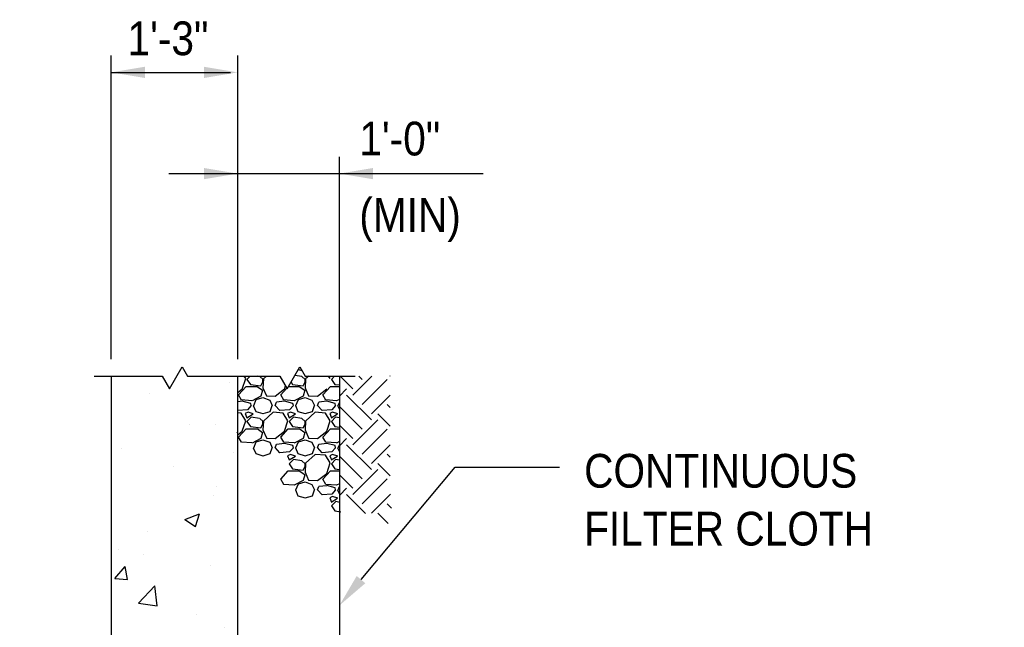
# Model space of a CAD drawing. Extents: x -512 to 3251, y 147 to 2877.
# Tile 32 of 33: x 2558 to 2908, y 2661 to 2877. Entities that reach past the tile are written whole.
import ezdxf

# ---------------------------------------------------------------- set-up
doc = ezdxf.new("R2010")
doc.units = 0
doc.header["$LTSCALE"] = 96
doc.header["$MEASUREMENT"] = 0
doc.layers.get('0').update_dxf_attribs({"color": 3, "linetype": 'CONTINUOUS'})
for name, color, linetype in [('101', 1, 'CONTINUOUS'), ('102', 2, 'CONTINUOUS'), ('103', 3, 'CONTINUOUS'), ('TEXT', 2, 'CONTINUOUS')]:
    doc.layers.add(name, color=color, linetype=linetype)
doc.styles.add('SX-FRAC', font='SX-FRAC.shx', dxfattribs={"width": 0.9, "height": 1.322835})

# ---------------------------------------------------------------- blocks, each defined once
blk = doc.blocks.new('*X14')
at = {"color": 0}
for p, q in [((1293.66, 736.96), (1293.66, 736.96)), ((1265.25, 733.22), (1265.25, 733.22)), ((1279.46, 722.19), (1279.46, 722.19)), ((1288.86, 722.03), (1288.86, 722.03)), ((1296.36, 719.14), (1296.6, 719.43)), ((1296.36, 719.14), (1296.6, 719.12)), ((1255.23, 713.81), (1255.23, 713.81)), ((1295.27, 712.11), (1295.27, 712.11)), ((1273.93, 707.38), (1273.93, 707.38)), ((1289.05, 700.1), (1289.05, 700.1)), ((1287.94, 697.07), (1287.94, 697.07)), ((1277.81, 688.4), (1283.06, 690.42)), ((1281.54, 685.88), (1283.06, 690.42)), ((1277.81, 688.4), (1281.54, 685.89)), ((1264.54, 684.06), (1264.54, 684.06)), ((1254.2, 677.8), (1254.2, 677.8)), ((1263.28, 676.12), (1263.28, 676.12)), ((1287.03, 672.1), (1287.03, 672.1)), ((1252.97, 667.44), (1256.58, 671.74)), ((1257.45, 667.04), (1256.58, 671.74)), ((1252.97, 667.44), (1257.45, 667.04)), ((1261.3, 658.69), (1267.14, 664.78)), ((1267.97, 657.66), (1267.14, 664.78)), ((1261.3, 658.69), (1267.97, 657.66)), ((1281.83, 654.46), (1281.83, 654.46)), ((1291.93, 649.87), (1291.93, 649.87)), ((1286.12, 647.13), (1286.12, 647.13)), ((1289.97, 644.05), (1289.97, 644.05)), ((1259.56, 634.02), (1264.81, 636.03)), ((1259.56, 634.02), (1263.29, 631.5)), ((1263.29, 631.5), (1264.81, 636.03)), ((1265.74, 635.67), (1265.74, 635.67)), ((1280.88, 627.35), (1280.88, 627.35)), ((1262.1, 624.88), (1262.1, 624.88)), ((1285.21, 622.17), (1285.21, 622.17)), ((1263.37, 611.02), (1266.99, 615.33)), ((1267.86, 610.63), (1266.99, 615.33)), ((1263.37, 611.02), (1267.86, 610.63)), ((1275.05, 605.93), (1275.05, 605.93)), ((1288.83, 605.12), (1288.83, 605.12)), ((1289.55, 601.51), (1289.55, 601.51)), ((1261.15, 597.77), (1261.15, 597.77)), ((1284.3, 597.2), (1284.3, 597.2)), ((1263.06, 581.15), (1263.06, 581.15)), ((1271.24, 573.22), (1277.08, 579.31)), ((1277.91, 572.18), (1277.08, 579.31)), ((1269.82, 571.93), (1269.82, 571.93)), ((1271.24, 573.22), (1277.91, 572.18)), ((1283.38, 572.23), (1283.38, 572.23)), ((1260.44, 567.6), (1260.44, 567.6)), ((1273.78, 554.61), (1277.4, 558.92)), ((1276.25, 557.53), (1276.25, 557.53)), ((1278.26, 554.21), (1277.4, 558.91)), ((1273.78, 554.61), (1278.26, 554.21)), ((1291.7, 554.9), (1291.7, 554.9)), ((1286.08, 549.43), (1291.33, 551.45)), ((1289.81, 546.92), (1291.33, 551.45)), ((1282.47, 547.27), (1282.47, 547.27)), ((1286.08, 549.43), (1289.81, 546.92)), ((1285.56, 527.79), (1285.56, 527.79)), ((1281.56, 522.3), (1281.56, 522.3)), ((1277.73, 519), (1277.73, 519)), ((1296.51, 521.47), (1296.51, 521.47)), ((1334.17, 517), (1334.58, 516.72)), ((1334.58, 516.72), (1334.67, 516.99)), ((1438.63, 513.23), (1443.89, 515.25)), ((1442.37, 510.71), (1443.89, 515.24)), ((1230.36, 512.76), (1230.36, 512.76)), ((1395.99, 513.04), (1395.99, 513.04)), ((1438.63, 513.23), (1442.37, 510.71)), ((1447.09, 514.31), (1447.09, 514.31)), ((1288.61, 510.15), (1288.61, 510.15)), ((1357.49, 507.76), (1357.49, 507.76)), ((1394.06, 508.7), (1394.06, 508.7)), ((1399.73, 508.08), (1399.73, 508.08)), ((1546.42, 507.22), (1551.67, 509.24)), ((1548.31, 508.58), (1548.31, 508.58)), ((1550.15, 504.71), (1551.67, 509.24)), ((1230.39, 502.9), (1234.01, 507.21)), ((1234.88, 502.51), (1234.01, 507.21)), ((1371.32, 504.34), (1371.32, 504.34)), ((1546.42, 507.22), (1550.15, 504.71)), ((1553.92, 504.98), (1553.92, 504.98)), ((1230.39, 502.9), (1234.88, 502.51)), ((1244.87, 502.64), (1244.87, 502.64)), ((1284.19, 498.19), (1287.8, 502.5)), ((1288.67, 497.8), (1287.8, 502.5)), ((1318.53, 502.13), (1318.53, 502.13)), ((1350.32, 501.19), (1350.32, 501.19)), ((1352.55, 501.87), (1352.55, 501.87)), ((1510.43, 503.77), (1510.43, 503.77)), ((1569.09, 503.39), (1569.09, 503.39)), ((1267.83, 495.05), (1273.08, 497.06)), ((1271.56, 492.53), (1273.09, 497.06)), ((1280.65, 497.33), (1280.65, 497.33)), ((1284.19, 498.19), (1288.67, 497.8)), ((1337.98, 493.49), (1341.6, 497.79)), ((1342.47, 493.09), (1341.6, 497.79)), ((1471.92, 498.49), (1471.92, 498.49)), ((1510.18, 497.47), (1510.18, 497.47)), ((1521.91, 497.18), (1521.91, 497.18)), ((1540.69, 499.65), (1540.69, 499.65)), ((1267.83, 495.05), (1271.56, 492.53)), ((1281.18, 487.75), (1287.03, 493.83)), ((1287.86, 486.71), (1287.03, 493.83)), ((1305.18, 495.63), (1305.18, 495.63)), ((1306.58, 493.68), (1306.58, 493.68)), ((1230.91, 491.15), (1230.91, 491.15)), ((1242.14, 492.05), (1242.14, 492.05)), ((1276.78, 491.89), (1276.78, 491.89)), ((1337.98, 493.49), (1342.46, 493.09)), ((1375.62, 489.04), (1380.87, 491.06)), ((1379.35, 486.52), (1380.87, 491.05)), ((1391.78, 488.78), (1395.39, 493.09)), ((1396.26, 488.39), (1395.39, 493.09)), ((1432.96, 492.87), (1432.96, 492.87)), ((1474.54, 490.94), (1474.54, 490.94)), ((1258, 489.42), (1258, 489.42)), ((1270.95, 489.46), (1270.95, 489.46)), ((1281.18, 487.75), (1287.86, 486.71)), ((1310.99, 487.77), (1310.99, 487.77)), ((1375.62, 489.04), (1379.35, 486.52)), ((1391.78, 488.78), (1396.26, 488.39)), ((1395.08, 488.07), (1395.08, 488.07)), ((1445.57, 484.07), (1449.19, 488.38)), ((1446.14, 487.2), (1446.14, 487.2)), ((1450.05, 483.68), (1449.19, 488.38)), ((1466.44, 489.96), (1466.44, 489.96)), ((1262.84, 486.18), (1262.84, 486.18)), ((1351.02, 486.08), (1351.02, 486.08)), ((1391.06, 484.39), (1391.06, 484.39)), ((1427.36, 484.73), (1427.36, 484.73)), ((1445.57, 484.07), (1450.05, 483.68)), ((1483.4, 483.03), (1488.65, 485.05)), ((1483.4, 483.03), (1487.13, 480.52)), ((1487.13, 480.52), (1488.65, 485.05)), ((1499.37, 479.37), (1502.98, 483.68)), ((1503.85, 478.97), (1502.98, 483.67)), ((1547.4, 483.61), (1547.4, 483.61)), ((1246.73, 481.08), (1246.73, 481.08)), ((1356.57, 482.79), (1356.57, 482.79)), ((1361.23, 475.33), (1367.07, 481.42)), ((1367.9, 474.3), (1367.07, 481.42)), ((1422.7, 482.45), (1422.7, 482.45)), ((1431.1, 482.69), (1431.1, 482.69)), ((1471.13, 481), (1471.13, 481)), ((1219.1, 478.67), (1219.1, 478.67)), ((1286.76, 479.39), (1286.76, 479.39)), ((1317.62, 477.17), (1317.62, 477.17)), ((1326.8, 477.7), (1326.8, 477.7)), ((1366.84, 476), (1366.84, 476)), ((1380, 478.5), (1380, 478.5)), ((1499.37, 479.37), (1503.85, 478.97)), ((1509.51, 478.81), (1509.51, 478.81)), ((1511.17, 479.31), (1511.17, 479.31)), ((1551.21, 477.62), (1551.21, 477.62)), ((1553.16, 474.66), (1556.78, 478.97)), ((1557.64, 474.27), (1556.78, 478.97)), ((1351.59, 474.76), (1351.59, 474.76)), ((1361.23, 475.33), (1367.9, 474.3)), ((1378.96, 474.95), (1378.96, 474.95)), ((1406.87, 474.31), (1406.87, 474.31)), ((1446.91, 472.62), (1446.91, 472.62)), ((1471.01, 473.53), (1471.01, 473.53)), ((1549.36, 473.81), (1549.36, 473.81)), ((1553.16, 474.66), (1557.64, 474.27)), ((1279.74, 472.36), (1279.74, 472.36)), ((1332.82, 472.29), (1332.82, 472.29)), ((1441.72, 463.39), (1447.11, 469.01)), ((1447.77, 463.39), (1447.11, 469.01)), ((1486.95, 470.93), (1486.95, 470.93)), ((1520.96, 470.07), (1520.96, 470.07)), ((1526.98, 469.24), (1526.98, 469.24)), ((1241.23, 467.08), (1241.23, 467.08)), ((1285.45, 466.05), (1285.45, 466.05)), ((1312.6, 464.85), (1317.85, 466.87)), ((1316.69, 463.39), (1317.85, 466.87)), ((1335.22, 467.44), (1335.22, 467.44)), ((1432.05, 467.9), (1432.05, 467.9)), ((1502.18, 467.6), (1502.18, 467.6)), ((1567.02, 467.55), (1567.02, 467.55)), ((1312.6, 464.85), (1314.77, 463.39))]:
    blk.add_line(p, q, dxfattribs=at)
blk = doc.blocks.new('*X15')
at = {"color": 0}
for p, q in [((1407.58, 733.62), (1403.06, 738.15)), ((1407.58, 731.41), (1414.32, 738.15)), ((1410.9, 736.94), (1409.69, 738.15)), ((1410.9, 728.1), (1419.74, 736.94)), ((1420.8, 738.08), (1420.74, 738.15)), ((1402.8, 731.05), (1405.37, 733.62)), ((1414.21, 722.57), (1405.37, 731.41)), ((1414.21, 724.78), (1420.8, 731.37)), ((1420.8, 727.03), (1419.74, 728.1)), ((1410.9, 719.26), (1402.8, 727.36)), ((1420.8, 720.4), (1416.42, 724.78)), ((1407.58, 713.74), (1416.42, 722.57)), ((1407.58, 715.95), (1402.8, 720.73)), ((1410.9, 710.42), (1419.74, 719.26)), ((1402.8, 713.37), (1405.37, 715.95)), ((1414.21, 704.9), (1405.37, 713.74)), ((1414.21, 707.11), (1420.8, 713.7)), ((1410.9, 701.58), (1402.8, 709.68)), ((1420.8, 702.73), (1416.42, 707.11)), ((1420.8, 709.36), (1419.74, 710.42)), ((1407.58, 696.06), (1416.42, 704.9)), ((1407.58, 698.27), (1402.8, 703.05)), ((1410.9, 692.74), (1419.74, 701.58)), ((1402.95, 695.84), (1405.37, 698.27)), ((1412.08, 689.35), (1405.37, 696.06)), ((1414.21, 689.43), (1420.95, 696.16)), ((1421.27, 691.21), (1419.74, 692.74)), ((1420.12, 685.73), (1416.42, 689.43))]:
    blk.add_line(p, q, dxfattribs=at)
blk = doc.blocks.new('*X19')
at = {"color": 0}
for p, q in [((597.59, 1977.85), (598.79, 1977.5)), ((577.65, 1970.85), (578.85, 1974.6)), ((578.86, 1974.6), (578.34, 1975.45)), ((580.45, 1975.45), (579.3, 1974.3)), ((579.3, 1974.3), (580.5, 1972.5)), ((583.81, 1975.36), (583.16, 1975.45)), ((585.02, 1974.28), (583.82, 1975.33)), ((585.15, 1974.45), (585, 1971.3)), ((585, 1973.4), (585, 1974.3)), ((586.25, 1975.45), (585.15, 1974.45)), ((598.81, 1975.36), (596.36, 1975.72)), ((600.02, 1974.28), (598.82, 1975.33)), ((600.15, 1974.45), (600, 1971.3)), ((600, 1973.4), (600, 1974.3)), ((601.25, 1975.45), (600.15, 1974.45)), ((608.86, 1974.6), (608.34, 1975.45)), ((610.45, 1975.45), (609.3, 1974.3)), ((609.3, 1974.3), (610.5, 1972.5)), ((576.02, 1969.61), (577.65, 1970.87)), ((576.3, 1968.75), (579, 1971.75)), ((579, 1971.75), (582.9, 1971.75)), ((580.5, 1972.5), (584.25, 1972.05)), ((582.9, 1971.77), (584.85, 1970.42)), ((584.25, 1972.05), (585, 1973.4)), ((584.99, 1971.31), (586.19, 1968.46)), ((589.35, 1968.32), (592.65, 1970.87)), ((591.3, 1968.75), (593.46, 1971.14)), ((592.65, 1970.85), (593, 1971.94)), ((594.07, 1971.75), (597.9, 1971.75)), ((594.97, 1973.3), (595.5, 1972.5)), ((595.5, 1972.5), (599.25, 1972.05)), ((597.9, 1971.77), (599.85, 1970.42)), ((599.25, 1972.05), (600, 1973.4)), ((599.99, 1971.31), (601.19, 1968.46)), ((604.35, 1968.32), (607.65, 1970.87)), ((606.3, 1968.75), (609, 1971.75)), ((609, 1971.75), (612.15, 1971.75)), ((610.5, 1972.5), (612.15, 1972.3)), ((577.36, 1966.95), (576.31, 1968.75)), ((581.09, 1966.67), (577.34, 1966.97)), ((584.26, 1968.29), (581.11, 1966.64)), ((581.7, 1965), (582.6, 1967.1)), ((582.6, 1967.1), (585, 1967.85)), ((584.85, 1970.4), (584.25, 1968.3)), ((585, 1967.85), (587.4, 1966.95)), ((586.19, 1968.44), (589.34, 1968.29)), ((587.4, 1966.95), (588.3, 1965)), ((592.36, 1966.95), (591.31, 1968.75)), ((596.09, 1966.67), (592.34, 1966.97)), ((599.26, 1968.29), (596.11, 1966.64)), ((596.7, 1965), (597.6, 1967.1)), ((597.6, 1967.1), (600, 1967.85)), ((599.85, 1970.4), (599.25, 1968.3)), ((600, 1967.85), (602.4, 1966.95)), ((601.19, 1968.44), (604.34, 1968.29)), ((602.4, 1966.95), (603.3, 1965)), ((607.36, 1966.95), (606.31, 1968.75)), ((611.09, 1966.67), (607.34, 1966.97)), ((612.15, 1967.18), (611.11, 1966.64)), ((577.66, 1966.49), (576.02, 1966.31)), ((579.44, 1963.51), (576.02, 1963.21)), ((580.65, 1965.75), (577.65, 1966.5)), ((580.8, 1965), (579.45, 1963.5)), ((580.8, 1965), (580.65, 1965.75)), ((581.54, 1965), (582.44, 1962.9)), ((587.55, 1962.9), (588.3, 1965)), ((589.35, 1965), (589.8, 1966.2)), ((591, 1963.22), (589.35, 1965.02)), ((592.66, 1966.49), (589.81, 1966.19)), ((594.44, 1963.51), (590.99, 1963.21)), ((595.65, 1965.75), (592.65, 1966.5)), ((595.8, 1965), (594.45, 1963.5)), ((595.8, 1965), (595.65, 1965.75)), ((596.54, 1965), (597.44, 1962.9)), ((602.55, 1962.9), (603.3, 1965)), ((604.35, 1965), (604.8, 1966.2)), ((606, 1963.22), (604.35, 1965.02)), ((607.66, 1966.49), (604.81, 1966.19)), ((609.44, 1963.51), (605.99, 1963.21)), ((610.65, 1965.75), (607.65, 1966.5)), ((610.8, 1965), (609.45, 1963.5)), ((610.8, 1965), (610.65, 1965.75)), ((611.54, 1965), (612.15, 1963.58)), ((611.7, 1965), (612.15, 1966.05)), ((577.2, 1962.29), (576.02, 1962.39)), ((578.86, 1959.6), (577.21, 1962.3)), ((579.75, 1962.59), (578.7, 1962.14)), ((578.7, 1962.15), (579.3, 1960.65)), ((579.29, 1960.65), (581.54, 1962)), ((580.8, 1960.8), (579.3, 1959.3)), ((581.55, 1962), (579.75, 1962.6)), ((583.81, 1960.36), (580.81, 1960.81)), ((582.44, 1962.89), (584.99, 1962.14)), ((585.02, 1959.28), (583.82, 1960.33)), ((585.01, 1962.14), (587.56, 1962.89)), ((588.6, 1962.6), (585.15, 1959.45)), ((592.2, 1962.29), (588.6, 1962.59)), ((593.86, 1959.6), (592.21, 1962.3)), ((594.75, 1962.59), (593.7, 1962.14)), ((593.7, 1962.15), (594.3, 1960.65)), ((594.29, 1960.65), (596.54, 1962)), ((595.8, 1960.8), (594.3, 1959.3)), ((596.55, 1962), (594.75, 1962.6)), ((598.81, 1960.36), (595.81, 1960.81)), ((597.44, 1962.89), (599.99, 1962.14)), ((600.02, 1959.28), (598.82, 1960.33)), ((600.01, 1962.14), (602.56, 1962.89)), ((603.6, 1962.6), (600.15, 1959.45)), ((607.2, 1962.29), (603.6, 1962.59)), ((608.86, 1959.6), (607.21, 1962.3)), ((609.75, 1962.59), (608.7, 1962.14)), ((608.7, 1962.15), (609.3, 1960.65)), ((609.29, 1960.65), (611.54, 1962)), ((610.8, 1960.8), (609.3, 1959.3)), ((611.55, 1962), (609.75, 1962.6)), ((612.15, 1960.6), (610.81, 1960.81)), ((576.3, 1953.75), (579, 1956.75)), ((577.65, 1955.85), (578.85, 1959.6)), ((579, 1956.75), (582.9, 1956.75)), ((579.3, 1959.3), (580.5, 1957.5)), ((580.5, 1957.5), (584.25, 1957.05)), ((582.9, 1956.77), (584.85, 1955.42)), ((584.25, 1957.05), (585, 1958.4)), ((585.15, 1959.45), (585, 1956.3)), ((585, 1958.4), (585, 1959.3)), ((591.3, 1953.75), (594, 1956.75)), ((592.65, 1955.85), (593.85, 1959.6)), ((594, 1956.75), (597.9, 1956.75)), ((594.3, 1959.3), (595.5, 1957.5)), ((595.5, 1957.5), (599.25, 1957.05)), ((597.9, 1956.77), (599.85, 1955.42)), ((599.25, 1957.05), (600, 1958.4)), ((600.15, 1959.45), (600, 1956.3)), ((600, 1958.4), (600, 1959.3)), ((606.3, 1953.75), (609, 1956.75)), ((607.65, 1955.85), (608.85, 1959.6)), ((609, 1956.75), (612.15, 1956.75)), ((609.3, 1959.3), (610.5, 1957.5)), ((610.5, 1957.5), (612.15, 1957.3)), ((576.02, 1954.61), (577.65, 1955.87)), ((577.36, 1951.95), (576.31, 1953.75)), ((584.26, 1953.29), (581.11, 1951.64)), ((584.85, 1955.4), (584.25, 1953.3)), ((584.99, 1956.31), (586.19, 1953.46)), ((586.19, 1953.44), (589.34, 1953.29)), ((589.35, 1953.32), (592.65, 1955.87)), ((592.36, 1951.95), (591.31, 1953.75)), ((599.26, 1953.29), (596.11, 1951.64)), ((599.85, 1955.4), (599.25, 1953.3)), ((599.99, 1956.31), (601.19, 1953.46)), ((601.19, 1953.44), (604.34, 1953.29)), ((604.35, 1953.32), (607.65, 1955.87)), ((607.36, 1951.95), (606.31, 1953.75)), ((581.09, 1951.67), (577.34, 1951.97)), ((581.54, 1950), (582.44, 1947.9)), ((581.7, 1950), (582.6, 1952.1)), ((582.6, 1952.1), (585, 1952.85)), ((585, 1952.85), (587.4, 1951.95)), ((587.4, 1951.95), (588.3, 1950)), ((587.55, 1947.9), (588.3, 1950)), ((589.35, 1950), (589.8, 1951.2)), ((591, 1948.22), (589.35, 1950.02)), ((592.66, 1951.49), (589.81, 1951.19)), ((596.09, 1951.67), (592.34, 1951.97)), ((595.65, 1950.75), (592.65, 1951.5)), ((595.8, 1950), (594.45, 1948.5)), ((595.8, 1950), (595.65, 1950.75)), ((596.54, 1950), (597.44, 1947.9)), ((596.7, 1950), (597.6, 1952.1)), ((597.6, 1952.1), (600, 1952.85)), ((600, 1952.85), (602.4, 1951.95)), ((602.4, 1951.95), (603.3, 1950)), ((602.55, 1947.9), (603.3, 1950)), ((604.35, 1950), (604.8, 1951.2)), ((606, 1948.22), (604.35, 1950.02)), ((607.66, 1951.49), (604.81, 1951.19)), ((611.09, 1951.67), (607.34, 1951.97)), ((610.65, 1950.75), (607.65, 1951.5)), ((610.8, 1950), (609.45, 1948.5)), ((610.8, 1950), (610.65, 1950.75)), ((612.15, 1952.18), (611.11, 1951.64)), ((611.54, 1950), (612.15, 1948.58)), ((611.7, 1950), (612.15, 1951.05)), ((582.44, 1947.89), (584.99, 1947.14)), ((585.01, 1947.14), (587.56, 1947.89)), ((594.44, 1948.51), (590.99, 1948.21)), ((594.75, 1947.59), (593.7, 1947.14)), ((593.7, 1947.15), (594.3, 1945.65)), ((594.29, 1945.65), (596.54, 1947)), ((596.55, 1947), (594.75, 1947.6)), ((597.44, 1947.89), (599.99, 1947.14)), ((600.01, 1947.14), (602.56, 1947.89)), ((603.6, 1947.6), (600.15, 1944.45)), ((607.2, 1947.29), (603.6, 1947.59)), ((609.44, 1948.51), (605.99, 1948.21)), ((608.86, 1944.6), (607.21, 1947.3)), ((609.75, 1947.59), (608.7, 1947.14)), ((608.7, 1947.15), (609.3, 1945.65)), ((609.29, 1945.65), (611.54, 1947)), ((611.55, 1947), (609.75, 1947.6)), ((595.8, 1945.8), (594.3, 1944.3)), ((594.3, 1944.3), (595.5, 1942.5)), ((595.5, 1942.5), (599.25, 1942.05)), ((598.81, 1945.36), (595.81, 1945.81)), ((600.02, 1944.28), (598.82, 1945.33)), ((599.25, 1942.05), (600, 1943.4)), ((600.15, 1944.45), (600, 1941.3)), ((600, 1943.4), (600, 1944.3)), ((607.65, 1940.85), (608.85, 1944.6)), ((610.8, 1945.8), (609.3, 1944.3)), ((609.3, 1944.3), (610.5, 1942.5)), ((610.5, 1942.5), (612.15, 1942.3)), ((612.15, 1945.6), (610.81, 1945.81)), ((591.3, 1938.75), (594, 1941.75)), ((594, 1941.75), (597.9, 1941.75)), ((597.9, 1941.77), (599.85, 1940.42)), ((599.85, 1940.4), (599.25, 1938.3)), ((599.99, 1941.31), (601.19, 1938.46)), ((604.35, 1938.32), (607.65, 1940.87)), ((606.3, 1938.75), (609, 1941.75)), ((609, 1941.75), (612.15, 1941.75)), ((592.36, 1936.95), (591.31, 1938.75)), ((596.09, 1936.67), (592.34, 1936.97)), ((599.26, 1938.29), (596.11, 1936.64)), ((596.7, 1935), (597.6, 1937.1)), ((597.6, 1937.1), (600, 1937.85)), ((600, 1937.85), (602.4, 1936.95)), ((601.19, 1938.44), (604.34, 1938.29)), ((602.4, 1936.95), (603.3, 1935)), ((604.35, 1935), (604.8, 1936.2)), ((607.66, 1936.49), (604.81, 1936.19)), ((607.36, 1936.95), (606.31, 1938.75)), ((611.09, 1936.67), (607.34, 1936.97)), ((610.65, 1935.75), (607.65, 1936.5)), ((610.8, 1935), (610.65, 1935.75)), ((612.17, 1937.2), (611.11, 1936.64)), ((611.7, 1935), (612.2, 1936.15)), ((596.54, 1935), (597.44, 1932.9)), ((597.44, 1932.89), (599.99, 1932.14)), ((600.01, 1932.14), (602.56, 1932.89)), ((602.55, 1932.9), (603.3, 1935)), ((606, 1933.22), (604.35, 1935.02)), ((609.44, 1933.51), (605.99, 1933.21)), ((609.75, 1932.59), (608.7, 1932.14)), ((608.7, 1932.15), (609.3, 1930.65)), ((609.29, 1930.65), (611.54, 1932)), ((610.8, 1935), (609.45, 1933.5)), ((611.55, 1932), (609.75, 1932.6)), ((611.54, 1935), (612.29, 1933.26)), ((610.8, 1930.8), (609.3, 1929.3)), ((609.3, 1929.3), (610.5, 1927.5)), ((612.43, 1930.56), (610.81, 1930.81)), ((610.5, 1927.5), (612.66, 1927.24))]:
    blk.add_line(p, q, dxfattribs=at)

msp = doc.modelspace()

# ---------------------------------------------------------------- linework, layer by layer
at = {"layer": '101'}
for p, q in [((2590.23, 2756.57), (2590.23, 2864.57)), ((2635.23, 2756.57), (2635.23, 2864.57)), ((2590.23, 2858.57), (2632.65, 2858.57)), ((2671.37, 2756.57), (2671.37, 2828.57)), ((2610.71, 2822.57), (2722.5, 2822.57)), ((2679.06, 2678.21), (2712.48, 2718.19)), ((2712.48, 2718.19), (2749.65, 2718.19))]:
    msp.add_line(p, q, dxfattribs=at)
for points in [[(2584.23, 2750.57), (2608.39, 2750.57), (2611.01, 2746.03), (2615.51, 2753.82), (2617.39, 2750.57), (2635.23, 2750.57)], [(2635.23, 2750.57), (2650.18, 2750.57), (2652.8, 2746.03), (2657.3, 2753.82), (2659.18, 2750.57), (2677.03, 2750.57)]]:
    msp.add_lwpolyline(points, dxfattribs=at)
for points in [[(2602.23, 2856.57), (2602.23, 2860.57), (2590.23, 2858.57)], [(2623.23, 2856.57), (2623.23, 2860.57), (2635.23, 2858.57)], [(2623.23, 2820.57), (2623.23, 2824.57), (2635.23, 2822.57)], [(2683.37, 2820.57), (2683.37, 2824.57), (2671.37, 2822.57)], [(2680.6, 2676.93), (2677.53, 2679.5), (2671.37, 2669.01)]]:
    msp.add_solid(points, dxfattribs=at)
at = {"layer": '102'}
msp.add_line((2671.37, 2750.57), (2671.37, 2631.75), dxfattribs=at)
at = {"layer": '103'}
for p, q in [((2590.23, 2750.57), (2590.23, 2525.57)), ((2635.23, 2528.57), (2635.23, 2750.57))]:
    msp.add_line(p, q, dxfattribs=at)

# ---------------------------------------------------------------- block references
at = {"layer": '101'}
for name, p in [('*X19', (2059.22, 775.12)), ('*X14', (1338.63, 2011.18)), ('*X15', (1268.57, 2012.42))]:
    msp.add_blockref(name, p, dxfattribs=at)

# ---------------------------------------------------------------- texts
at = {"layer": 'TEXT', "style": 'SX-FRAC', "width": 0.9}
for s, p in [('1\'-3"', (2596.07, 2864.68)), ('1\'-0"', (2678.46, 2829.03)), ('(MIN)', (2678.46, 2801.87)), ('CONTINUOUS', (2758.37, 2710.91)), ('FILTER CLOTH', (2758.37, 2690.33))]:
    msp.add_text(s, height=12, dxfattribs=at).set_placement(p)

doc.saveas('drawing.dxf')
